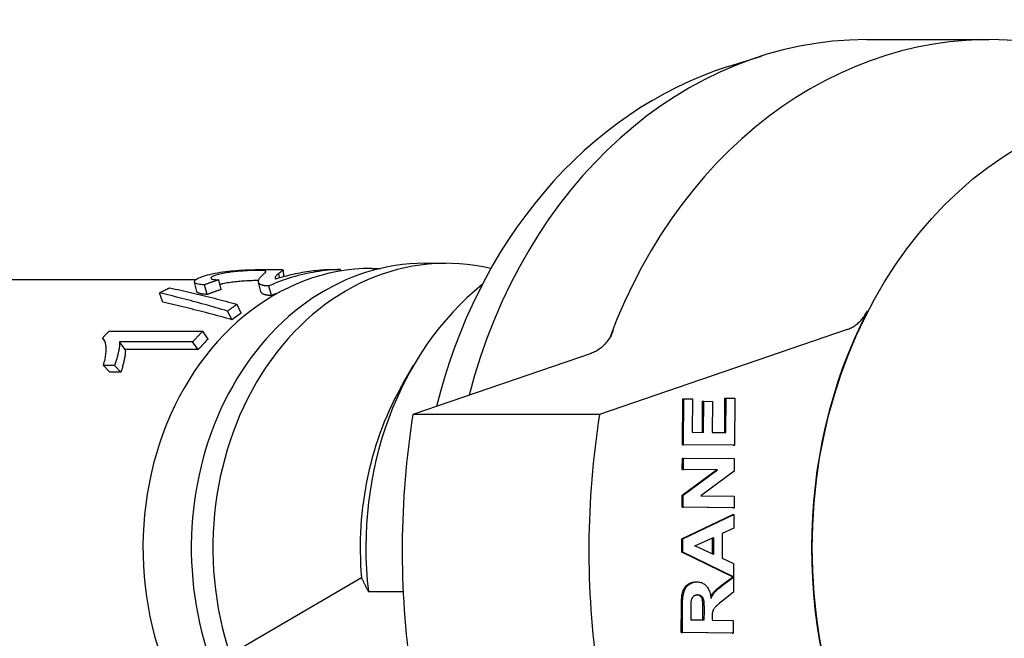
# Model space of a CAD drawing. Header units: millimetres. Extents: x 81 to 326, y -65 to 264.
# Tile 10 of 12: x 127 to 175, y 227 to 257. Entities that reach past the tile are written whole.
import ezdxf

# ---------------------------------------------------------------- set-up
doc = ezdxf.new("R2010")
doc.units = ezdxf.units.MM
doc.layers.add('Detail', color=2, linetype='Continuous')

msp = doc.modelspace()

# ---------------------------------------------------------------- linework, layer by layer
at = {"layer": 'Detail'}
for p, q in [((168.476, 256.465), (174.499, 256.465)), ((161.682, 255.139), (163.319, 255.659)), ((146.75, 245.465), (147.815, 245.465)), ((139.619, 244.75), (139.588, 244.969)), ((139.8, 245.13), (139.819, 244.809)), ((142.073, 245.16), (142.615, 245.16)), ((142.616, 245.084), (142.615, 245.16)), ((144.169, 245.215), (144.593, 245.215)), ((124.021, 244.665), (135.513, 244.665)), ((135.558, 244.071), (135.437, 244.543)), ((136.754, 244.172), (136.643, 244.654)), ((138.706, 244.07), (138.587, 244.534)), ((133.886, 243.549), (133.721, 244.007)), ((136.065, 243.931), (135.931, 244.403)), ((139.233, 243.882), (139.094, 244.352)), ((137.286, 242.687), (137.07, 243.112)), ((137.734, 243.008), (137.535, 243.445)), ((131.25, 242.128), (135.856, 242.128)), ((136.113, 241.739), (135.856, 242.128)), ((167.519, 242.206), (155.351, 238.02)), ((131.031, 241.636), (130.92, 241.791)), ((135.348, 241.597), (131.76, 241.597)), ((132.036, 241.227), (131.76, 241.597)), ((135.624, 241.227), (135.348, 241.597)), ((135.624, 241.227), (132.036, 241.227)), ((154.934, 241.034), (146.174, 238.02)), ((131.509, 240.434), (130.963, 240.434)), ((131.273, 240.107), (130.963, 240.434)), ((131.818, 240.107), (131.273, 240.107)), ((131.818, 240.107), (131.509, 240.434)), ((145.705, 239.574), (146.211, 240.442)), ((159.427, 236.539), (159.442, 238.801)), ((159.442, 238.801), (159.499, 238.801)), ((159.485, 236.539), (159.499, 238.801)), ((159.499, 238.801), (159.922, 238.797)), ((159.922, 238.797), (159.911, 237.151)), ((160.408, 237.146), (160.418, 238.677)), ((160.418, 238.677), (160.475, 238.677)), ((160.466, 237.145), (160.475, 238.677)), ((160.475, 238.677), (160.898, 238.673)), ((160.898, 238.673), (160.888, 237.141)), ((161.507, 237.135), (161.518, 238.839)), ((161.518, 238.839), (161.575, 238.839)), ((161.564, 237.135), (161.575, 238.839)), ((161.575, 238.839), (161.998, 238.835)), ((161.998, 238.835), (161.983, 236.515)), ((155.351, 238.02), (146.174, 238.02)), ((159.911, 237.151), (160.466, 237.145)), ((160.888, 237.141), (161.564, 237.135)), ((161.926, 236.515), (159.427, 236.539)), ((159.427, 236.539), (159.485, 236.539)), ((161.983, 236.515), (159.485, 236.539)), ((161.926, 236.515), (161.983, 236.515)), ((159.419, 235.316), (159.423, 235.886)), ((159.423, 235.886), (159.48, 235.886)), ((159.477, 235.316), (159.48, 235.886)), ((159.48, 235.886), (161.979, 235.861)), ((161.979, 235.861), (161.975, 235.245)), ((159.411, 234.063), (161.095, 235.3)), ((159.419, 235.316), (159.477, 235.316)), ((161.095, 235.3), (159.419, 235.316)), ((159.469, 234.063), (161.152, 235.3)), ((161.152, 235.3), (159.477, 235.316)), ((161.975, 235.245), (160.327, 234.027)), ((161.095, 235.3), (161.152, 235.3)), ((159.407, 233.466), (159.411, 234.063)), ((159.411, 234.063), (159.469, 234.063)), ((159.465, 233.466), (159.469, 234.063)), ((160.327, 234.027), (161.967, 234.011)), ((161.967, 234.011), (161.963, 233.442)), ((161.906, 233.442), (159.407, 233.466)), ((159.407, 233.466), (159.465, 233.466)), ((161.963, 233.442), (159.465, 233.466)), ((161.906, 233.442), (161.963, 233.442)), ((159.397, 231.913), (161.904, 233.107)), ((159.455, 231.913), (161.961, 233.107)), ((161.904, 233.107), (161.961, 233.107)), ((161.961, 233.107), (161.957, 232.437)), ((161.957, 232.437), (161.387, 232.178)), ((159.393, 231.257), (159.397, 231.913)), ((159.397, 231.913), (159.455, 231.913)), ((159.45, 231.257), (159.455, 231.913)), ((160.035, 231.572), (160.963, 231.984)), ((160.901, 231.176), (160.906, 231.959)), ((160.963, 231.984), (160.958, 231.15)), ((161.387, 232.178), (161.38, 230.96)), ((160.958, 231.15), (160.035, 231.572)), ((159.393, 231.257), (159.45, 231.257)), ((161.884, 230.048), (159.393, 231.257)), ((161.941, 230.048), (159.45, 231.257)), ((161.38, 230.96), (161.945, 230.701)), ((161.945, 230.701), (161.941, 230.048)), ((143.649, 229.998), (135.359, 225.157)), ((161.394, 229.659), (161.884, 230.027)), ((161.451, 229.659), (161.941, 230.027)), ((161.884, 230.048), (161.941, 230.048)), ((161.884, 230.027), (161.941, 230.027)), ((161.941, 230.027), (161.936, 229.29)), ((160.077, 229.795), (160.135, 229.795)), ((143.987, 229.316), (145.7, 229.316)), ((161.936, 229.29), (161.389, 228.851)), ((159.368, 227.305), (159.376, 228.603)), ((159.425, 227.305), (159.433, 228.603)), ((159.852, 227.917), (159.855, 228.399)), ((160.428, 227.912), (160.431, 228.367)), ((160.489, 228.367), (160.486, 227.911)), ((160.885, 228.033), (160.884, 227.907)), ((160.486, 227.911), (159.852, 227.917)), ((160.884, 227.907), (161.927, 227.897)), ((161.927, 227.897), (161.923, 227.281)), ((161.866, 227.281), (159.368, 227.305)), ((159.368, 227.305), (159.425, 227.305)), ((161.923, 227.281), (159.425, 227.305)), ((161.866, 227.281), (161.923, 227.281))]:
    msp.add_line(p, q, dxfattribs=at)
at = {"layer": 'Detail', "flags": 128}
for points in [[(161.682, 255.139), (161.042, 254.923), (160.41, 254.681), (159.785, 254.416), (159.168, 254.126), (158.56, 253.814), (157.961, 253.478), (157.372, 253.12), (156.795, 252.74), (156.228, 252.338), (155.673, 251.915), (155.131, 251.471), (154.602, 251.007), (154.086, 250.524), (153.584, 250.021), (153.096, 249.5), (152.623, 248.961), (152.165, 248.405), (151.722, 247.833), (151.295, 247.244), (150.885, 246.64), (150.491, 246.021), (150.115, 245.387), (149.755, 244.741), (149.413, 244.081), (149.089, 243.409), (148.783, 242.726), (148.496, 242.032), (148.227, 241.327), (147.976, 240.613), (147.745, 239.89), (147.533, 239.16), (147.341, 238.421)], [(135.931, 244.403), (135.839, 244.409), (135.757, 244.417), (135.684, 244.427), (135.62, 244.439), (135.566, 244.453), (135.521, 244.469), (135.485, 244.487), (135.459, 244.507), (135.443, 244.528), (135.436, 244.551), (135.438, 244.576), (135.45, 244.602), (135.472, 244.629), (135.502, 244.656), (135.542, 244.685), (135.59, 244.714), (135.648, 244.743), (135.716, 244.773), (135.792, 244.803), (135.878, 244.833), (135.973, 244.863), (136.077, 244.892), (136.191, 244.921), (136.313, 244.95)], [(136.763, 244.946), (136.687, 244.929), (136.617, 244.911), (136.554, 244.894), (136.496, 244.876), (136.444, 244.859), (136.399, 244.842), (136.359, 244.825), (136.326, 244.808), (136.299, 244.792), (136.278, 244.777), (136.262, 244.761), (136.253, 244.747), (136.25, 244.733), (136.254, 244.72), (136.264, 244.708), (136.281, 244.697), (136.303, 244.687), (136.333, 244.679), (136.368, 244.671), (136.411, 244.665), (136.459, 244.66), (136.514, 244.657), (136.575, 244.654), (136.643, 244.654)], [(136.313, 244.95), (136.443, 244.977), (136.574, 245.001), (136.705, 245.023), (136.837, 245.042), (136.969, 245.059), (137.102, 245.075), (137.236, 245.089), (137.37, 245.1), (137.505, 245.111), (137.641, 245.12), (137.777, 245.128), (137.913, 245.135), (138.048, 245.14), (138.179, 245.145), (138.306, 245.149), (138.43, 245.152), (138.549, 245.154), (138.664, 245.156), (138.776, 245.157), (138.884, 245.159), (138.988, 245.159), (139.088, 245.16), (139.184, 245.16), (139.276, 245.16)], [(138.579, 245.113), (138.522, 245.113), (138.463, 245.112), (138.4, 245.111), (138.336, 245.11), (138.269, 245.108), (138.199, 245.105), (138.127, 245.102), (138.053, 245.099), (137.976, 245.095), (137.897, 245.09), (137.815, 245.085), (137.731, 245.078), (137.646, 245.072), (137.562, 245.064), (137.478, 245.056), (137.395, 245.047), (137.314, 245.038), (137.232, 245.028), (137.152, 245.016), (137.073, 245.004), (136.994, 244.991), (136.916, 244.977), (136.839, 244.962), (136.763, 244.946)], [(138.73, 244.828), (138.77, 244.865), (138.806, 244.899), (138.838, 244.929), (138.866, 244.955), (138.89, 244.978), (138.91, 244.998), (138.926, 245.016), (138.938, 245.032), (138.946, 245.045), (138.949, 245.056), (138.948, 245.066), (138.943, 245.074), (138.934, 245.081), (138.921, 245.087), (138.905, 245.093), (138.884, 245.097), (138.859, 245.101), (138.831, 245.104), (138.799, 245.107), (138.763, 245.109), (138.723, 245.111), (138.679, 245.112), (138.631, 245.113), (138.579, 245.113)], [(142.615, 245.16), (142.465, 245.155), (142.315, 245.146), (142.165, 245.135), (142.016, 245.122), (141.867, 245.106), (141.717, 245.088), (141.568, 245.068), (141.42, 245.045), (141.271, 245.019), (141.123, 244.991), (140.975, 244.961), (140.828, 244.929), (140.681, 244.894), (140.534, 244.856), (140.388, 244.816), (140.242, 244.774), (140.096, 244.73), (139.951, 244.683), (139.807, 244.634), (139.663, 244.582), (139.52, 244.528), (139.377, 244.472), (139.235, 244.413), (139.094, 244.352)], [(139.276, 245.16), (139.343, 245.16), (139.406, 245.16), (139.463, 245.16), (139.516, 245.159), (139.565, 245.158), (139.609, 245.158), (139.649, 245.156), (139.684, 245.155), (139.714, 245.153), (139.74, 245.151), (139.761, 245.148), (139.778, 245.145), (139.79, 245.141), (139.797, 245.136), (139.8, 245.13), (139.798, 245.124), (139.791, 245.115), (139.779, 245.105), (139.761, 245.091), (139.737, 245.075), (139.708, 245.056), (139.673, 245.032), (139.633, 245.003), (139.588, 244.969)], [(139.588, 244.969), (139.561, 244.949), (139.536, 244.929), (139.513, 244.909), (139.493, 244.89), (139.474, 244.872), (139.458, 244.855), (139.444, 244.838), (139.432, 244.823), (139.422, 244.81), (139.414, 244.798), (139.408, 244.787), (139.404, 244.778), (139.402, 244.77), (139.401, 244.761), (139.4, 244.754), (139.401, 244.746), (139.402, 244.738), (139.404, 244.731), (139.407, 244.724), (139.412, 244.717), (139.417, 244.711), (139.422, 244.704), (139.429, 244.698), (139.437, 244.692)], [(139.437, 244.692), (139.544, 244.727), (139.652, 244.76), (139.76, 244.792), (139.869, 244.823), (139.977, 244.853), (140.086, 244.881), (140.195, 244.908), (140.304, 244.933), (140.414, 244.957), (140.523, 244.98), (140.633, 245.002), (140.743, 245.022), (140.853, 245.041), (140.964, 245.058), (141.074, 245.075), (141.185, 245.09), (141.295, 245.103), (141.406, 245.115), (141.517, 245.126), (141.628, 245.136), (141.739, 245.144), (141.85, 245.151), (141.961, 245.156), (142.073, 245.16)], [(136.643, 244.654), (136.613, 244.644), (136.583, 244.635), (136.553, 244.625), (136.523, 244.615), (136.493, 244.605), (136.464, 244.595), (136.434, 244.586), (136.404, 244.575), (136.374, 244.565), (136.345, 244.555), (136.315, 244.545), (136.285, 244.534), (136.256, 244.524), (136.226, 244.513), (136.196, 244.503), (136.167, 244.492), (136.137, 244.481), (136.108, 244.47), (136.078, 244.459), (136.049, 244.448), (136.019, 244.437), (135.99, 244.426), (135.96, 244.414), (135.931, 244.403)], [(136.836, 244.454), (136.83, 244.453), (136.824, 244.451), (136.817, 244.45), (136.811, 244.449), (136.805, 244.447), (136.799, 244.446), (136.793, 244.444), (136.787, 244.443), (136.781, 244.442), (136.775, 244.44), (136.769, 244.439), (136.763, 244.437), (136.758, 244.436), (136.752, 244.435), (136.746, 244.433), (136.74, 244.432), (136.735, 244.43), (136.729, 244.429), (136.724, 244.428), (136.718, 244.426), (136.713, 244.425), (136.707, 244.423), (136.702, 244.422), (136.697, 244.421)], [(138.589, 244.615), (138.532, 244.615), (138.473, 244.614), (138.411, 244.613), (138.347, 244.611), (138.281, 244.609), (138.213, 244.607), (138.143, 244.604), (138.07, 244.6), (137.995, 244.596), (137.918, 244.591), (137.839, 244.586), (137.757, 244.58), (137.676, 244.574), (137.595, 244.566), (137.516, 244.559), (137.437, 244.55), (137.359, 244.541), (137.281, 244.531), (137.205, 244.521), (137.129, 244.509), (137.055, 244.497), (136.981, 244.484), (136.908, 244.469), (136.836, 244.454)], [(138.776, 244.384), (138.747, 244.394), (138.72, 244.405), (138.696, 244.416), (138.674, 244.429), (138.655, 244.442), (138.638, 244.456), (138.623, 244.47), (138.61, 244.486), (138.6, 244.502), (138.592, 244.518), (138.587, 244.535), (138.584, 244.553), (138.583, 244.572), (138.584, 244.591), (138.588, 244.612), (138.594, 244.634), (138.603, 244.656), (138.614, 244.679), (138.627, 244.703), (138.643, 244.727), (138.661, 244.752), (138.682, 244.777), (138.705, 244.802), (138.73, 244.828)], [(133.721, 244.007), (133.742, 244.018), (133.762, 244.029), (133.783, 244.04), (133.803, 244.051), (133.824, 244.062), (133.845, 244.073), (133.865, 244.083), (133.886, 244.094), (133.907, 244.104), (133.927, 244.115), (133.948, 244.126), (133.969, 244.136), (133.99, 244.146), (134.011, 244.157), (134.031, 244.167), (134.052, 244.177), (134.073, 244.187), (134.094, 244.198), (134.115, 244.208), (134.136, 244.218), (134.157, 244.228), (134.178, 244.238), (134.199, 244.248), (134.22, 244.257)], [(137.07, 243.112), (136.928, 243.154), (136.787, 243.196), (136.645, 243.237), (136.504, 243.278), (136.363, 243.318), (136.223, 243.358), (136.082, 243.398), (135.942, 243.437), (135.802, 243.476), (135.662, 243.514), (135.522, 243.552), (135.383, 243.59), (135.243, 243.627), (135.104, 243.663), (134.965, 243.7), (134.826, 243.736), (134.687, 243.771), (134.549, 243.806), (134.41, 243.841), (134.272, 243.875), (134.134, 243.909), (133.996, 243.942), (133.859, 243.975), (133.721, 244.007)], [(134.22, 244.257), (134.356, 244.229), (134.492, 244.199), (134.629, 244.169), (134.766, 244.139), (134.903, 244.109), (135.04, 244.077), (135.177, 244.046), (135.314, 244.014), (135.452, 243.982), (135.59, 243.949), (135.728, 243.916), (135.866, 243.882), (136.004, 243.848), (136.142, 243.813), (136.281, 243.778), (136.419, 243.743), (136.558, 243.707), (136.697, 243.671), (136.836, 243.634), (136.976, 243.597), (137.115, 243.56), (137.255, 243.522), (137.395, 243.484), (137.535, 243.445)], [(136.065, 243.931), (136.026, 243.933), (135.989, 243.935), (135.953, 243.938), (135.918, 243.941), (135.886, 243.945), (135.854, 243.949), (135.825, 243.953), (135.796, 243.957), (135.77, 243.962), (135.745, 243.967), (135.721, 243.973), (135.699, 243.978), (135.679, 243.985), (135.66, 243.991), (135.643, 243.998), (135.627, 244.005), (135.613, 244.012), (135.6, 244.02), (135.589, 244.027), (135.58, 244.036), (135.572, 244.044), (135.565, 244.053), (135.561, 244.062), (135.558, 244.071)], [(136.754, 244.172), (136.725, 244.163), (136.696, 244.154), (136.667, 244.145), (136.638, 244.135), (136.609, 244.126), (136.581, 244.116), (136.552, 244.107), (136.523, 244.097), (136.494, 244.087), (136.465, 244.077), (136.437, 244.067), (136.408, 244.057), (136.379, 244.047), (136.351, 244.037), (136.322, 244.027), (136.293, 244.017), (136.265, 244.006), (136.236, 243.996), (136.208, 243.985), (136.179, 243.974), (136.151, 243.964), (136.122, 243.953), (136.094, 243.942), (136.065, 243.931)], [(138.912, 243.913), (138.897, 243.917), (138.883, 243.922), (138.869, 243.927), (138.856, 243.932), (138.844, 243.937), (138.832, 243.943), (138.82, 243.949), (138.809, 243.954), (138.799, 243.96), (138.789, 243.967), (138.779, 243.973), (138.77, 243.98), (138.762, 243.986), (138.754, 243.993), (138.747, 244), (138.74, 244.007), (138.734, 244.015), (138.728, 244.022), (138.723, 244.03), (138.719, 244.038), (138.715, 244.046), (138.711, 244.054), (138.708, 244.062), (138.706, 244.07)], [(139.094, 244.352), (139.077, 244.352), (139.06, 244.352), (139.044, 244.352), (139.027, 244.353), (139.012, 244.353), (138.996, 244.354), (138.981, 244.354), (138.966, 244.355), (138.952, 244.356), (138.938, 244.357), (138.924, 244.358), (138.911, 244.359), (138.897, 244.361), (138.885, 244.362), (138.872, 244.364), (138.86, 244.366), (138.848, 244.368), (138.837, 244.37), (138.826, 244.372), (138.815, 244.374), (138.805, 244.376), (138.795, 244.379), (138.785, 244.381), (138.776, 244.384)], [(137.286, 242.687), (137.142, 242.728), (136.998, 242.768), (136.855, 242.807), (136.712, 242.847), (136.569, 242.886), (136.426, 242.924), (136.283, 242.962), (136.141, 243), (135.999, 243.037), (135.857, 243.074), (135.715, 243.111), (135.573, 243.147), (135.432, 243.183), (135.29, 243.218), (135.149, 243.253), (135.008, 243.288), (134.867, 243.322), (134.727, 243.356), (134.586, 243.389), (134.446, 243.422), (134.305, 243.454), (134.165, 243.487), (134.025, 243.518), (133.886, 243.549)], [(139.233, 243.882), (139.216, 243.882), (139.199, 243.882), (139.183, 243.882), (139.166, 243.882), (139.151, 243.883), (139.135, 243.883), (139.12, 243.884), (139.105, 243.885), (139.091, 243.885), (139.076, 243.886), (139.062, 243.887), (139.049, 243.889), (139.036, 243.89), (139.023, 243.892), (139.01, 243.893), (138.998, 243.895), (138.986, 243.897), (138.974, 243.899), (138.963, 243.901), (138.952, 243.903), (138.942, 243.905), (138.931, 243.908), (138.921, 243.91), (138.912, 243.913)], [(137.535, 243.445), (137.515, 243.432), (137.496, 243.419), (137.476, 243.405), (137.456, 243.392), (137.437, 243.378), (137.417, 243.365), (137.398, 243.351), (137.378, 243.337), (137.359, 243.324), (137.34, 243.31), (137.32, 243.296), (137.301, 243.282), (137.281, 243.268), (137.262, 243.254), (137.243, 243.24), (137.223, 243.226), (137.204, 243.212), (137.185, 243.198), (137.166, 243.184), (137.146, 243.17), (137.127, 243.155), (137.108, 243.141), (137.089, 243.127), (137.07, 243.112)], [(167.519, 242.206), (167.57, 242.224), (167.62, 242.245), (167.671, 242.267), (167.72, 242.291), (167.769, 242.317), (167.817, 242.345), (167.865, 242.374), (167.911, 242.405), (167.957, 242.438), (168.002, 242.473), (168.047, 242.509), (168.09, 242.547), (168.132, 242.587), (168.174, 242.628), (168.214, 242.67), (168.253, 242.714), (168.291, 242.76), (168.328, 242.807), (168.364, 242.855), (168.398, 242.905), (168.431, 242.955), (168.463, 243.008), (168.493, 243.061), (168.522, 243.115)], [(130.92, 241.791), (130.934, 241.805), (130.947, 241.82), (130.961, 241.834), (130.974, 241.848), (130.988, 241.863), (131.002, 241.877), (131.015, 241.891), (131.029, 241.905), (131.043, 241.919), (131.056, 241.933), (131.07, 241.948), (131.084, 241.962), (131.097, 241.976), (131.111, 241.99), (131.125, 242.004), (131.139, 242.018), (131.153, 242.032), (131.166, 242.046), (131.18, 242.059), (131.194, 242.073), (131.208, 242.087), (131.222, 242.101), (131.236, 242.115), (131.25, 242.128)], [(135.856, 242.128), (135.834, 242.107), (135.813, 242.086), (135.791, 242.064), (135.77, 242.042), (135.748, 242.021), (135.727, 241.999), (135.705, 241.977), (135.684, 241.956), (135.663, 241.934), (135.641, 241.912), (135.62, 241.89), (135.599, 241.867), (135.578, 241.845), (135.557, 241.823), (135.536, 241.801), (135.515, 241.778), (135.494, 241.756), (135.473, 241.734), (135.452, 241.711), (135.431, 241.688), (135.41, 241.666), (135.39, 241.643), (135.369, 241.62), (135.348, 241.597)], [(156.021, 242.146), (155.994, 242.079), (155.965, 242.014), (155.934, 241.95), (155.901, 241.887), (155.867, 241.827), (155.83, 241.767), (155.792, 241.709), (155.752, 241.653), (155.711, 241.599), (155.668, 241.546), (155.623, 241.496), (155.577, 241.447), (155.53, 241.4), (155.481, 241.356), (155.431, 241.313), (155.38, 241.273), (155.327, 241.235), (155.274, 241.199), (155.219, 241.165), (155.164, 241.134), (155.108, 241.105), (155.051, 241.079), (154.993, 241.055), (154.934, 241.034)], [(130.963, 240.434), (130.986, 240.519), (131.008, 240.601), (131.027, 240.681), (131.044, 240.759), (131.058, 240.834), (131.071, 240.908), (131.081, 240.979), (131.089, 241.047), (131.095, 241.114), (131.098, 241.178), (131.099, 241.24), (131.097, 241.3), (131.093, 241.358), (131.088, 241.412), (131.08, 241.464), (131.071, 241.512), (131.059, 241.557), (131.046, 241.599), (131.03, 241.638), (131.012, 241.674), (130.993, 241.708), (130.971, 241.738), (130.947, 241.766), (130.92, 241.791)], [(131.76, 241.597), (131.762, 241.564), (131.762, 241.528), (131.761, 241.491), (131.759, 241.451), (131.755, 241.41), (131.75, 241.367), (131.744, 241.322), (131.736, 241.274), (131.727, 241.225), (131.717, 241.173), (131.705, 241.12), (131.693, 241.064), (131.679, 241.008), (131.665, 240.952), (131.651, 240.897), (131.637, 240.842), (131.622, 240.788), (131.607, 240.735), (131.592, 240.683), (131.576, 240.632), (131.56, 240.581), (131.543, 240.531), (131.526, 240.482), (131.509, 240.434)], [(132.036, 241.227), (132.039, 241.195), (132.04, 241.161), (132.041, 241.125), (132.04, 241.087), (132.037, 241.047), (132.033, 241.005), (132.028, 240.962), (132.022, 240.916), (132.015, 240.869), (132.006, 240.819), (131.996, 240.767), (131.985, 240.714), (131.973, 240.659), (131.961, 240.606), (131.948, 240.552), (131.935, 240.5), (131.922, 240.448), (131.909, 240.397), (131.895, 240.347), (131.88, 240.297), (131.865, 240.248), (131.85, 240.2), (131.834, 240.153), (131.818, 240.107)], [(143.649, 229.998), (143.662, 229.971), (143.675, 229.944), (143.689, 229.917), (143.702, 229.889), (143.715, 229.862), (143.729, 229.834), (143.743, 229.806), (143.756, 229.778), (143.77, 229.75), (143.784, 229.722), (143.798, 229.694), (143.812, 229.666), (143.826, 229.637), (143.84, 229.609), (143.854, 229.58), (143.869, 229.551), (143.883, 229.522), (143.898, 229.493), (143.913, 229.464), (143.927, 229.434), (143.942, 229.405), (143.957, 229.375), (143.972, 229.345), (143.987, 229.316)], [(159.376, 228.603), (159.378, 228.721), (159.382, 228.831), (159.388, 228.932), (159.396, 229.025), (159.406, 229.11), (159.418, 229.186), (159.432, 229.254), (159.448, 229.313), (159.467, 229.367), (159.489, 229.418), (159.514, 229.466), (159.543, 229.511), (159.575, 229.554), (159.61, 229.594), (159.648, 229.631), (159.689, 229.665), (159.733, 229.696), (159.779, 229.723), (159.826, 229.746), (159.874, 229.764), (159.924, 229.778), (159.976, 229.788), (160.03, 229.794), (160.084, 229.795)], [(159.433, 228.603), (159.435, 228.721), (159.439, 228.831), (159.445, 228.932), (159.453, 229.025), (159.463, 229.11), (159.475, 229.186), (159.489, 229.254), (159.506, 229.313), (159.524, 229.367), (159.546, 229.418), (159.572, 229.466), (159.6, 229.511), (159.632, 229.554), (159.667, 229.594), (159.705, 229.631), (159.747, 229.665), (159.791, 229.696), (159.836, 229.723), (159.883, 229.746), (159.932, 229.764), (159.982, 229.778), (160.034, 229.788), (160.087, 229.794), (160.142, 229.795)], [(160.142, 229.795), (160.188, 229.793), (160.232, 229.789), (160.276, 229.781), (160.318, 229.771), (160.358, 229.758), (160.397, 229.743), (160.435, 229.724), (160.472, 229.703), (160.507, 229.679), (160.541, 229.652), (160.573, 229.622), (160.604, 229.59), (160.634, 229.555), (160.661, 229.517), (160.687, 229.476), (160.711, 229.432), (160.732, 229.386), (160.752, 229.337), (160.77, 229.285), (160.786, 229.23), (160.801, 229.173), (160.813, 229.113), (160.823, 229.05), (160.832, 228.984)], [(160.82, 229.072), (160.835, 229.099), (160.85, 229.125), (160.865, 229.15), (160.881, 229.174), (160.897, 229.198), (160.913, 229.22), (160.929, 229.242), (160.945, 229.264), (160.962, 229.284), (160.979, 229.304), (160.996, 229.323), (161.015, 229.343), (161.036, 229.364), (161.059, 229.386), (161.083, 229.409), (161.11, 229.433), (161.139, 229.458), (161.17, 229.484), (161.202, 229.511), (161.237, 229.539), (161.273, 229.567), (161.311, 229.597), (161.352, 229.628), (161.394, 229.659)], [(160.832, 228.984), (160.848, 229.017), (160.864, 229.049), (160.881, 229.079), (160.898, 229.109), (160.915, 229.138), (160.933, 229.166), (160.951, 229.193), (160.969, 229.218), (160.987, 229.243), (161.005, 229.267), (161.024, 229.29), (161.043, 229.312), (161.064, 229.334), (161.087, 229.358), (161.112, 229.382), (161.14, 229.408), (161.17, 229.435), (161.203, 229.464), (161.238, 229.493), (161.276, 229.524), (161.316, 229.556), (161.358, 229.589), (161.404, 229.624), (161.451, 229.659)], [(159.865, 228.849), (159.869, 228.874), (159.874, 228.897), (159.88, 228.92), (159.886, 228.941), (159.893, 228.962), (159.901, 228.981), (159.91, 229), (159.92, 229.018), (159.93, 229.035), (159.941, 229.051), (159.953, 229.066), (159.966, 229.08), (159.979, 229.093), (159.993, 229.105), (160.008, 229.115), (160.023, 229.125), (160.039, 229.134), (160.056, 229.141), (160.074, 229.147), (160.092, 229.152), (160.11, 229.156), (160.129, 229.158), (160.149, 229.16), (160.17, 229.16)], [(160.431, 228.367), (160.432, 228.469), (160.431, 228.561), (160.429, 228.644), (160.427, 228.717), (160.423, 228.78), (160.419, 228.834), (160.413, 228.878), (160.407, 228.913), (160.399, 228.939), (160.391, 228.964), (160.381, 228.988), (160.369, 229.01), (160.357, 229.031), (160.343, 229.051), (160.328, 229.069), (160.311, 229.086), (160.293, 229.101), (160.274, 229.115), (160.254, 229.127), (160.233, 229.137), (160.211, 229.145), (160.188, 229.152), (160.164, 229.156), (160.138, 229.159)], [(160.17, 229.16), (160.198, 229.159), (160.224, 229.156), (160.249, 229.151), (160.273, 229.144), (160.296, 229.135), (160.317, 229.124), (160.338, 229.111), (160.357, 229.096), (160.375, 229.079), (160.392, 229.061), (160.407, 229.041), (160.421, 229.02), (160.433, 228.998), (160.444, 228.974), (160.454, 228.948), (160.462, 228.922), (160.469, 228.889), (160.475, 228.845), (160.48, 228.792), (160.483, 228.728), (160.486, 228.653), (160.488, 228.568), (160.489, 228.473), (160.489, 228.367)], [(159.855, 228.399), (159.855, 228.429), (159.855, 228.459), (159.855, 228.487), (159.856, 228.515), (159.856, 228.542), (159.856, 228.567), (159.857, 228.592), (159.857, 228.615), (159.857, 228.637), (159.858, 228.659), (159.858, 228.679), (159.859, 228.698), (159.859, 228.717), (159.86, 228.734), (159.86, 228.75), (159.861, 228.765), (159.861, 228.779), (159.862, 228.793), (159.862, 228.805), (159.863, 228.816), (159.863, 228.826), (159.864, 228.835), (159.865, 228.843), (159.865, 228.849)], [(161.389, 228.851), (161.319, 228.794), (161.256, 228.742), (161.199, 228.695), (161.15, 228.652), (161.107, 228.614), (161.071, 228.581), (161.042, 228.552), (161.019, 228.528), (161.001, 228.506), (160.984, 228.484), (160.968, 228.462), (160.955, 228.439), (160.942, 228.416), (160.931, 228.392), (160.922, 228.368), (160.914, 228.344), (160.908, 228.318), (160.902, 228.288), (160.897, 228.255), (160.893, 228.218), (160.889, 228.177), (160.887, 228.133), (160.885, 228.085), (160.885, 228.033)]]:
    msp.add_lwpolyline(points, dxfattribs=at)
at = {"layer": 'Detail'}
for centre, major_axis, start_param, end_param in [((174.499, 231.465), (0, 25), 6.179317, 7.427587), ((168.476, 231.465), (0, 25), 0, 1.265794), ((147.815, 231.465), (0, 14), 6.09048, 8.237916), ((146.75, 231.465), (0, 14), 0, 1.994824), ((144.169, 231.465), (0, 13.75), 0, 2.376446), ((142.902, 231.465), (0, 13.2), 0.309128, 0.346159), ((156.562, 231.465), (0, -15.501), 3.723575, 4.851497), ((142.979, 231.465), (0, -13.2), 3.648043, 3.696085), ((183.705, 231.465), (0, -21.892), 4.151218, 5.272129), ((142.902, 231.465), (0, -13.2), 3.820345, 3.879935), ((155.055, 231.465), (0, -14.001), 4.094706, 4.817325), ((174.527, 231.346), (0, -35.25), 4.521912, 4.887058), ((183.704, 231.346), (0, -35.25), 4.521912, 4.887058)]:
    msp.add_ellipse(centre, major_axis=major_axis, ratio=0.819152, start_param=start_param, end_param=end_param, dxfattribs=at)
msp.add_ellipse((183.733, 231.465), major_axis=(0, -21.883), ratio=0.819152, dxfattribs=at)

doc.saveas('drawing.dxf')
